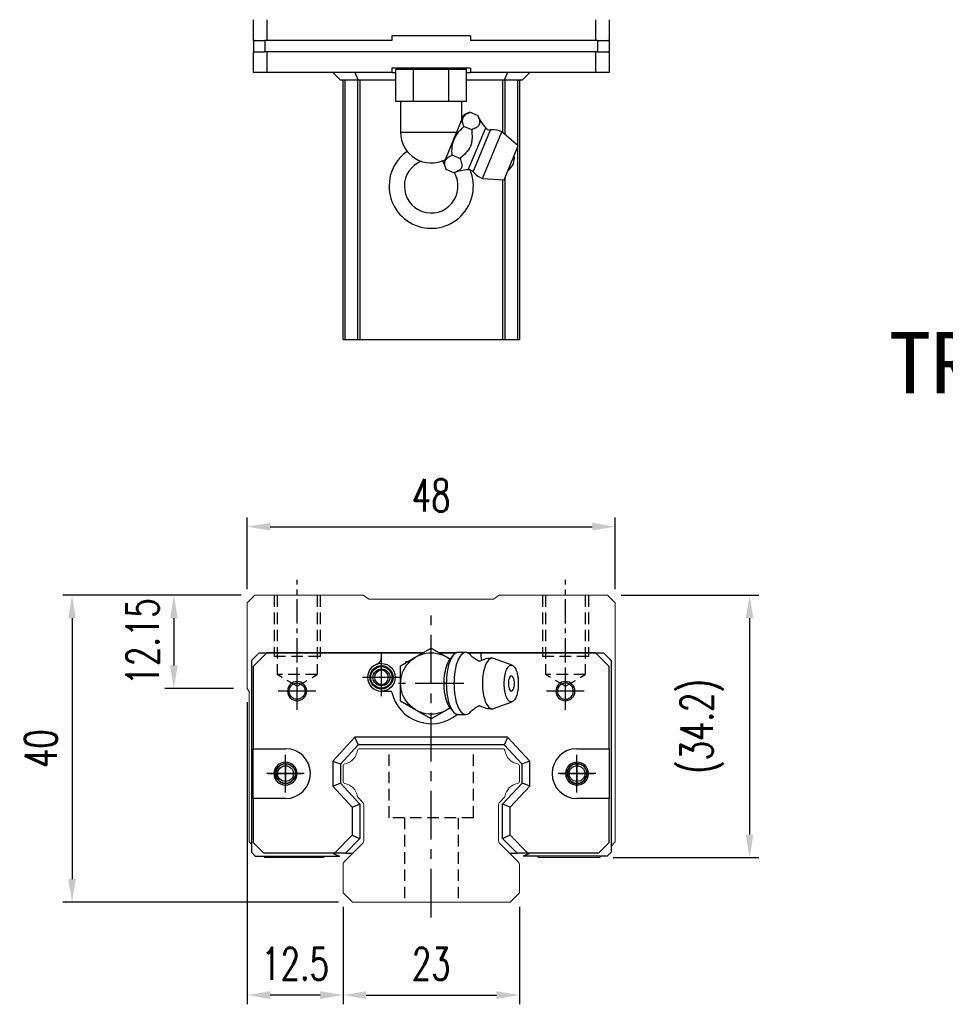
# Model space of a CAD drawing. Header units: millimetres. Extents: x 334 to 674, y 334 to 584.
# Tile 1 of 3: x 334 to 455, y 339 to 468. Entities that reach past the tile are written whole.
import ezdxf
from ezdxf.enums import TextEntityAlignment as Align

# ---------------------------------------------------------------- set-up
doc = ezdxf.new("R2010")
doc.units = ezdxf.units.MM
doc.header["$PDSIZE"] = -1
doc.linetypes.add('CENTER', pattern=[10.16, 6.35, -1.27, 1.27, -1.27])
doc.linetypes.add('DASHED', pattern=[0.75, 0.5, -0.25])
for name, color, linetype in [('2', 7, 'Continuous'), ('CHA', 7, 'Continuous'), ('CL', 1, 'CENTER'), ('DIM', 4, 'Continuous'), ('HID', 2, 'DASHED'), ('OUT', 3, 'Continuous'), ('中心線', 1, 'CENTER')]:
    doc.layers.add(name, color=color, linetype=linetype)
doc.styles.add('DIM-7', font='SIMPLEX.shx', dxfattribs={"width": 0.7, "bigfont": 'chineset.shx'})
doc.styles.add('T', font='kaiu.ttf')
doc.dimstyles.new('CNS', dxfattribs={"dimtxt": 3.5, "dimasz": 2.5, "dimexe": 1, "dimexo": 1.5, "dimgap": 0.09, "dimtad": 0, "dimdsep": 46, "dimtxsty": 'DIM-7', "dimcen": 0.09, "dimclrd": 1, "dimclre": 1, "dimclrt": 4, "dimadec": 0, "dimazin": 0, "dimtfac": 1, "dimtix": 1, "dimtmove": 2, "dimatfit": 3, "dimfxl": 1, "dimtvp": 0.971429, "dimtolj": 1, "dimarcsym": 0})

# ---------------------------------------------------------------- blocks, each defined once
blk = doc.blocks.new('*D20')
at = {"layer": 'DEFPOINTS', "color": 0}
for p in [(411.91, 401.48), (363.91, 391.54), (411.91, 391.54)]:
    blk.add_point(p, dxfattribs=at)
at = {"layer": 'DIM', "color": 7, "lineweight": -2}
for p, q in [((363.91, 393.34), (363.91, 402.68)), ((411.91, 393.34), (411.91, 402.68)), ((366.91, 401.48), (408.91, 401.48))]:
    blk.add_line(p, q, dxfattribs=at)
at = {"layer": 'DIM', "color": 7}
for points in [[(366.91, 401.98), (366.91, 400.98), (363.91, 401.48)], [(408.91, 401.98), (408.91, 400.98), (411.91, 401.48)]]:
    blk.add_solid(points, dxfattribs=at)
at = {"layer": 'DIM', "color": 7, "insert": (387.91, 405.56), "char_height": 4.2, "attachment_point": 5, "style": 'DIM-7'}
blk.add_mtext('\\A1;48', dxfattribs=at)
blk = doc.blocks.new('*D21')
at = {"layer": 'DEFPOINTS', "color": 0}
for p in [(364.91, 392.54), (354.34, 380.39), (363.91, 380.39)]:
    blk.add_point(p, dxfattribs=at)
at = {"layer": 'DIM', "color": 7, "lineweight": -2}
for p, q in [((363.11, 392.54), (353.14, 392.54)), ((354.34, 389.54), (354.34, 383.39)), ((362.11, 380.39), (353.14, 380.39))]:
    blk.add_line(p, q, dxfattribs=at)
at = {"layer": 'DIM', "color": 7}
for points in [[(353.84, 389.54), (354.84, 389.54), (354.34, 392.54)], [(353.84, 383.39), (354.84, 383.39), (354.34, 380.39)]]:
    blk.add_solid(points, dxfattribs=at)
at = {"layer": 'DIM', "color": 7, "insert": (350.26, 386.47), "char_height": 4.2, "attachment_point": 5, "rotation": 90, "style": 'DIM-7'}
blk.add_mtext('\\A1;12.15', dxfattribs=at)
blk = doc.blocks.new('*D22')
at = {"layer": 'DEFPOINTS', "color": 0}
for p in [(364.91, 392.54), (341.06, 352.54), (377.62, 352.54)]:
    blk.add_point(p, dxfattribs=at)
at = {"layer": 'DIM', "color": 7, "lineweight": -2}
for p, q in [((363.11, 392.54), (339.86, 392.54)), ((341.06, 389.54), (341.06, 355.54)), ((375.82, 352.54), (339.86, 352.54))]:
    blk.add_line(p, q, dxfattribs=at)
at = {"layer": 'DIM', "color": 7}
for points in [[(340.56, 389.54), (341.56, 389.54), (341.06, 392.54)], [(340.56, 355.54), (341.56, 355.54), (341.06, 352.54)]]:
    blk.add_solid(points, dxfattribs=at)
at = {"layer": 'DIM', "color": 7, "insert": (336.98, 372.54), "char_height": 4.2, "attachment_point": 5, "rotation": 90, "style": 'DIM-7'}
blk.add_mtext('\\A1;40', dxfattribs=at)
blk = doc.blocks.new('*D23')
at = {"layer": 'DEFPOINTS', "color": 0}
for p in [(410.91, 392.54), (409.86, 358.34), (429.44, 358.34)]:
    blk.add_point(p, dxfattribs=at)
at = {"layer": 'DIM', "color": 7, "lineweight": -2}
for p, q in [((412.71, 392.54), (430.64, 392.54)), ((429.44, 389.54), (429.44, 361.34)), ((411.66, 358.34), (430.64, 358.34))]:
    blk.add_line(p, q, dxfattribs=at)
at = {"layer": 'DIM', "color": 7}
for points in [[(428.94, 389.54), (429.94, 389.54), (429.44, 392.54)], [(428.94, 361.34), (429.94, 361.34), (429.44, 358.34)]]:
    blk.add_solid(points, dxfattribs=at)
at = {"layer": 'DIM', "color": 7, "insert": (423.23, 375.44), "char_height": 4.2, "attachment_point": 5, "rotation": 90, "style": 'DIM-7'}
blk.add_mtext('\\A1;(34.2)', dxfattribs=at)
blk = doc.blocks.new('*D24')
at = {"layer": 'DEFPOINTS', "color": 0}
for p in [(376.41, 353.74), (399.41, 353.74), (399.41, 340.42)]:
    blk.add_point(p, dxfattribs=at)
at = {"layer": 'DIM', "color": 7, "lineweight": -2}
for p, q in [((376.41, 351.94), (376.41, 339.22)), ((399.41, 351.94), (399.41, 339.22)), ((379.41, 340.42), (396.41, 340.42))]:
    blk.add_line(p, q, dxfattribs=at)
at = {"layer": 'DIM', "color": 7}
for points in [[(379.41, 340.92), (379.41, 339.92), (376.41, 340.42)], [(396.41, 340.92), (396.41, 339.92), (399.41, 340.42)]]:
    blk.add_solid(points, dxfattribs=at)
at = {"layer": 'DIM', "color": 7, "insert": (387.91, 344.5), "char_height": 4.2, "attachment_point": 5, "style": 'DIM-7'}
blk.add_mtext('\\A1;23', dxfattribs=at)
blk = doc.blocks.new('*D25')
at = {"layer": 'DEFPOINTS', "color": 0}
for p in [(363.91, 380.39), (376.41, 353.74), (363.91, 340.42)]:
    blk.add_point(p, dxfattribs=at)
at = {"layer": 'DIM', "color": 7, "lineweight": -2}
for p, q in [((363.91, 378.59), (363.91, 339.22)), ((376.41, 351.94), (376.41, 339.22)), ((373.41, 340.42), (366.91, 340.42))]:
    blk.add_line(p, q, dxfattribs=at)
at = {"layer": 'DIM', "color": 7}
for points in [[(366.91, 340.92), (366.91, 339.92), (363.91, 340.42)], [(373.41, 340.92), (373.41, 339.92), (376.41, 340.42)]]:
    blk.add_solid(points, dxfattribs=at)
at = {"layer": 'DIM', "color": 7, "insert": (370.16, 344.5), "char_height": 4.2, "attachment_point": 5, "style": 'DIM-7'}
blk.add_mtext('\\A1;12.5', dxfattribs=at)

msp = doc.modelspace()

# ---------------------------------------------------------------- linework, layer by layer
at = {"color": 7, "linetype": 'Continuous', "lineweight": 25}
for p, q in [((364.681, 467.578), (364.681, 464.878)), ((366.463, 467.578), (366.463, 464.878)), ((409.348, 467.578), (409.348, 464.878)), ((411.131, 467.578), (411.131, 464.878)), ((364.852, 464.878), (364.681, 464.878)), ((364.706, 464.878), (364.706, 463.378)), ((364.706, 464.878), (366.206, 464.878)), ((366.206, 464.878), (366.206, 463.378)), ((366.206, 464.878), (366.212, 464.878)), ((366.463, 464.878), (366.212, 464.878)), ((382.785, 464.878), (366.463, 464.878)), ((382.785, 465.478), (382.785, 464.878)), ((393.027, 465.478), (382.785, 465.478)), ((393.027, 465.478), (393.027, 464.878)), ((409.348, 464.878), (393.027, 464.878)), ((409.6, 464.878), (409.348, 464.878)), ((409.6, 464.878), (409.606, 464.878)), ((409.606, 464.878), (409.606, 463.378)), ((409.606, 464.878), (411.106, 464.878)), ((411.131, 464.878), (410.959, 464.878)), ((411.106, 464.878), (411.106, 463.378)), ((364.681, 463.378), (364.681, 460.678)), ((364.852, 463.378), (364.681, 463.378)), ((364.706, 463.378), (366.206, 463.378)), ((366.206, 463.378), (366.212, 463.378)), ((366.463, 463.378), (366.212, 463.378)), ((366.463, 463.378), (366.463, 460.678)), ((409.348, 463.378), (366.463, 463.378)), ((409.348, 463.378), (409.348, 460.678)), ((409.6, 463.378), (409.348, 463.378)), ((409.6, 463.378), (409.606, 463.378)), ((409.606, 463.378), (411.106, 463.378)), ((411.131, 463.378), (410.959, 463.378)), ((411.131, 463.378), (411.131, 460.678)), ((382.785, 461.278), (382.785, 460.678)), ((393.027, 461.278), (382.785, 461.278)), ((383.287, 456.898), (383.287, 461.098)), ((385.596, 461.098), (383.287, 461.098)), ((384.906, 461.278), (384.906, 461.098)), ((385.596, 456.898), (385.596, 461.098)), ((390.215, 461.098), (385.596, 461.098)), ((390.215, 456.898), (390.215, 461.098)), ((392.525, 461.098), (390.215, 461.098)), ((390.906, 461.098), (390.906, 461.278)), ((392.525, 456.898), (392.525, 461.098)), ((393.027, 461.278), (393.027, 460.678)), ((366.463, 460.678), (364.681, 460.678)), ((382.785, 460.678), (366.463, 460.678)), ((375.056, 460.678), (376.056, 459.678)), ((378.391, 459.678), (376.056, 459.678)), ((376.407, 425.878), (376.407, 459.678)), ((376.65, 459.678), (376.65, 425.878)), ((377.956, 460.678), (378.391, 459.678)), ((378.287, 459.678), (378.287, 425.878)), ((383.287, 459.678), (378.391, 459.678)), ((378.584, 459.678), (378.584, 425.878)), ((382.785, 460.678), (383.287, 460.678)), ((392.525, 460.678), (393.027, 460.678)), ((397.421, 459.678), (392.525, 459.678)), ((409.348, 460.678), (393.027, 460.678)), ((397.23, 459.678), (397.23, 452.879)), ((397.856, 460.678), (397.421, 459.678)), ((399.756, 459.678), (397.421, 459.678)), ((397.527, 459.678), (397.527, 452.622)), ((399.164, 459.678), (399.164, 451.202)), ((399.407, 459.678), (399.407, 425.878)), ((400.756, 460.678), (399.756, 459.678)), ((411.131, 460.678), (409.348, 460.678)), ((384.442, 456.898), (383.287, 456.898)), ((383.906, 456.898), (383.906, 452.898)), ((385.596, 456.898), (384.442, 456.898)), ((387.906, 456.898), (385.596, 456.898)), ((390.215, 456.898), (387.906, 456.898)), ((391.37, 456.898), (390.215, 456.898)), ((392.525, 456.898), (391.37, 456.898)), ((391.906, 454.517), (391.906, 456.898)), ((389.542, 448.81), (392.183, 455.185)), ((392.955, 455.505), (392.183, 455.185)), ((393.961, 455.089), (392.955, 455.505)), ((393.188, 453.222), (392.182, 453.638)), ((392.75, 448.009), (395.018, 453.483)), ((393.383, 447.741), (395.655, 453.225)), ((383.906, 452.898), (391.235, 452.898)), ((394.589, 446.882), (397.114, 452.98)), ((399.264, 451.115), (397.114, 452.98)), ((397.427, 446.681), (399.264, 451.115)), ((399.164, 450.873), (399.164, 425.878)), ((391.641, 449.488), (390.636, 449.905)), ((389.597, 448.943), (389.223, 449.121)), ((389.542, 448.81), (389.862, 448.038)), ((390.868, 447.621), (389.862, 448.038)), ((394.589, 446.882), (397.427, 446.681)), ((397.527, 446.921), (397.527, 425.878)), ((397.23, 446.695), (397.23, 425.878)), ((378.287, 425.878), (378.584, 425.878)), ((378.584, 425.878), (397.23, 425.878)), ((397.23, 425.878), (397.527, 425.878))]:
    msp.add_line(p, q, dxfattribs=at)
for centre, radius, start, end in [((399.437, 457.541), 6, 204.14016, 222.56053), ((395.607, 454.024), 0.8, 222.56053, 273.41865), ((395.851, 449.931), 3.3, 90, 93.41865), ((395.851, 449.931), 3.3, 67.5, 90), ((387.906, 452.898), 4, 180, 297.76498), ((387.907, 445.878), 5.5, 124.6522, 180), ((396.945, 449.478), 1.817, 304.10151, 10.89849), ((387.907, 445.878), 5.5, 180, 22.51218), ((387.907, 445.878), 3.5, 112.10773, 180), ((393.006, 442.015), 6, 92.43947, 110.85002), ((392.784, 447.21), 0.8, 41.58135, 92.43947), ((387.907, 445.878), 3.5, 180, 30.30152), ((395.851, 449.931), 3.3, 221.58135, 247.5)]:
    msp.add_arc(centre, radius, start, end, dxfattribs=at)
for points, knots in [([(392.182, 453.638), (392.097, 453.845), (392.034, 454.045), (391.998, 454.332), (391.995, 454.425), (392.013, 454.606), (392.034, 454.694), (392.134, 454.939), (392.25, 455.079), (392.56, 455.32), (392.748, 455.419), (392.955, 455.505)], [0, 0, 0, 0, 0.25, 0.25, 0.375, 0.375, 0.5, 0.5, 0.75, 0.75, 1, 1, 1, 1]), ([(393.961, 455.089), (394.055, 454.878), (394.143, 454.669), (394.22, 454.365), (394.235, 454.265), (394.236, 454.075), (394.221, 453.986), (394.152, 453.82), (394.099, 453.745), (393.965, 453.611), (393.884, 453.552), (393.614, 453.39), (393.404, 453.304), (393.188, 453.222)], [0, 0, 0, 0, 0.25, 0.25, 0.375, 0.375, 0.5, 0.5, 0.625, 0.625, 0.75, 0.75, 1, 1, 1, 1]), ([(390.636, 449.905), (390.611, 450.255), (390.61, 450.608), (390.691, 451.311), (390.773, 451.652), (390.976, 452.141), (391.057, 452.3), (391.237, 452.601), (391.338, 452.745), (391.557, 453.021), (391.675, 453.153), (391.922, 453.405), (392.05, 453.524), (392.182, 453.638)], [0, 0, 0, 0, 0.25, 0.25, 0.5, 0.5, 0.625, 0.625, 0.75, 0.75, 0.875, 0.875, 1, 1, 1, 1]), ([(393.188, 453.222), (393.221, 452.864), (393.248, 452.505), (393.228, 451.97), (393.211, 451.792), (393.144, 451.438), (393.094, 451.265), (392.957, 450.936), (392.87, 450.778), (392.668, 450.481), (392.554, 450.344), (392.191, 449.952), (391.918, 449.717), (391.641, 449.488)], [0, 0, 0, 0, 0.25, 0.25, 0.375, 0.375, 0.5, 0.5, 0.625, 0.625, 0.75, 0.75, 1, 1, 1, 1]), ([(389.862, 448.038), (389.777, 448.244), (389.715, 448.444), (389.678, 448.731), (389.675, 448.824), (389.693, 449.005), (389.714, 449.093), (389.814, 449.338), (389.93, 449.478), (390.24, 449.72), (390.428, 449.819), (390.636, 449.905)], [0, 0, 0, 0, 0.25, 0.25, 0.375, 0.375, 0.5, 0.5, 0.75, 0.75, 1, 1, 1, 1]), ([(391.641, 449.488), (391.735, 449.278), (391.823, 449.068), (391.9, 448.764), (391.916, 448.664), (391.916, 448.475), (391.901, 448.385), (391.832, 448.22), (391.779, 448.144), (391.646, 448.011), (391.565, 447.951), (391.294, 447.79), (391.084, 447.703), (390.868, 447.621)], [0, 0, 0, 0, 0.25, 0.25, 0.375, 0.375, 0.5, 0.5, 0.625, 0.625, 0.75, 0.75, 1, 1, 1, 1]), ([(376.407, 425.878), (376.409, 425.878), (376.433, 425.878), (376.525, 425.878), (376.589, 425.878), (376.65, 425.878)], [0, 0, 0, 0, 0.5, 0.5, 1, 1, 1, 1]), ([(376.65, 425.878), (376.905, 425.878), (377.145, 425.878), (377.555, 425.878), (377.725, 425.878), (377.992, 425.878), (378.088, 425.878), (378.225, 425.878), (378.265, 425.878), (378.287, 425.878)], [0, 0, 0, 0, 0.25, 0.25, 0.5, 0.5, 0.75, 0.75, 1, 1, 1, 1]), ([(397.527, 425.878), (397.549, 425.878), (397.589, 425.878), (397.726, 425.878), (397.823, 425.878), (398.089, 425.878), (398.26, 425.878), (398.67, 425.878), (398.909, 425.878), (399.164, 425.878)], [0, 0, 0, 0, 0.25, 0.25, 0.5, 0.5, 0.75, 0.75, 1, 1, 1, 1]), ([(399.164, 425.878), (399.225, 425.878), (399.29, 425.878), (399.381, 425.878), (399.405, 425.878), (399.407, 425.878)], [0, 0, 0, 0, 0.5, 0.5, 1, 1, 1, 1])]:
    msp.add_open_spline(points, degree=3, knots=knots, dxfattribs=at)
at = {"layer": '2', "color": 7, "linetype": 'Continuous'}
for p, q in [((385.914, 384.506), (387.914, 385.661)), ((387.914, 385.661), (389.914, 384.506)), ((365.464, 385.042), (364.464, 384.042)), ((364.464, 384.042), (364.464, 359.042)), ((366.472, 385.042), (364.689, 383.268)), ((365.464, 385.042), (386.842, 385.042)), ((386.842, 385.042), (366.472, 385.042)), ((381.414, 384.457), (381.414, 385.042)), ((383.914, 383.351), (385.914, 384.506)), ((384.664, 383.784), (384.664, 383.892)), ((384.664, 383.892), (384.851, 383.892)), ((387.914, 385.042), (387.914, 385.042)), ((388.986, 385.042), (391.204, 385.042)), ((391.204, 385.042), (388.986, 385.042)), ((391.204, 385.042), (388.986, 385.042)), ((389.914, 384.506), (390.376, 384.239)), ((390.777, 384.715), (390.321, 384.173)), ((392.423, 385.083), (391.422, 385.083)), ((392.64, 385.042), (410.364, 385.042)), ((409.357, 385.042), (392.64, 385.042)), ((394.414, 384.457), (394.414, 385.042)), ((398.484, 383.418), (396.038, 384.309)), ((411.139, 383.268), (409.357, 385.042)), ((410.364, 385.042), (411.364, 384.042)), ((411.364, 384.042), (411.364, 359.042)), ((364.689, 383.268), (364.689, 372.542)), ((383.914, 381.042), (383.914, 383.351)), ((411.139, 372.542), (411.139, 383.268)), ((381.414, 380.042), (382.598, 380.042)), ((383.914, 378.733), (383.914, 381.042)), ((385.914, 377.578), (383.914, 378.733)), ((396.038, 377.775), (398.484, 378.666)), ((387.914, 376.423), (385.914, 377.578)), ((389.914, 377.578), (387.914, 376.423)), ((390.376, 377.845), (389.914, 377.578)), ((390.321, 377.911), (390.777, 377.369)), ((391.422, 377.001), (392.423, 377.001)), ((377.965, 374.042), (375.064, 370.932)), ((378.378, 373.092), (377.965, 374.042)), ((397.864, 374.042), (377.965, 374.042)), ((397.864, 374.042), (397.451, 373.092)), ((400.764, 370.932), (397.864, 374.042)), ((364.689, 372.542), (368.903, 372.542)), ((364.689, 366.042), (364.689, 372.542)), ((378.399, 373.042), (376.064, 370.538)), ((378.399, 373.042), (378.378, 373.092)), ((397.429, 373.042), (378.399, 373.042)), ((397.429, 373.042), (397.451, 373.092)), ((399.764, 370.538), (397.429, 373.042)), ((406.926, 372.542), (411.139, 372.542)), ((411.139, 372.542), (411.139, 366.042)), ((375.064, 370.932), (375.064, 367.652)), ((375.064, 370.932), (376.014, 370.557)), ((376.064, 370.538), (376.014, 370.557)), ((376.064, 370.538), (376.064, 368.045)), ((399.764, 370.538), (399.814, 370.557)), ((399.764, 368.045), (399.764, 370.538)), ((400.764, 370.932), (399.814, 370.557)), ((400.764, 367.652), (400.764, 370.932)), ((375.064, 367.652), (376.014, 368.026)), ((375.064, 367.652), (377.614, 364.917)), ((376.064, 368.045), (376.014, 368.026)), ((376.064, 368.045), (378.614, 365.311)), ((397.214, 365.311), (399.764, 368.045)), ((398.214, 364.917), (400.764, 367.652)), ((399.764, 368.045), (399.814, 368.026)), ((400.764, 367.652), (399.814, 368.026)), ((364.689, 366.042), (364.689, 360.317)), ((368.903, 366.042), (364.689, 366.042)), ((411.139, 366.042), (406.926, 366.042)), ((411.139, 360.317), (411.139, 366.042)), ((377.614, 364.917), (378.564, 365.291)), ((377.614, 364.917), (377.614, 361.246)), ((378.614, 365.311), (378.564, 365.291)), ((378.614, 365.311), (378.614, 360.832)), ((397.214, 365.311), (397.264, 365.291)), ((397.214, 360.832), (397.214, 365.311)), ((398.214, 364.917), (397.264, 365.291)), ((398.214, 361.246), (398.214, 364.917)), ((377.614, 361.246), (375.31, 358.942)), ((378.614, 360.832), (376.724, 358.942)), ((377.614, 361.246), (378.564, 360.853)), ((378.614, 360.832), (378.564, 360.853)), ((397.214, 360.832), (397.264, 360.853)), ((399.104, 358.942), (397.214, 360.832)), ((398.214, 361.246), (397.264, 360.853)), ((400.518, 358.942), (398.214, 361.246)), ((364.689, 360.317), (365.918, 359.088)), ((409.911, 359.088), (411.139, 360.317)), ((364.964, 358.542), (364.464, 359.042)), ((364.964, 358.542), (375.942, 358.542)), ((375.31, 358.942), (366.271, 358.942)), ((375.103, 358.942), (375.205, 358.839)), ((375.205, 358.839), (375.942, 358.542)), ((376.654, 358.942), (375.31, 358.942)), ((376.724, 358.942), (376.654, 358.942)), ((376.724, 358.942), (377.439, 358.942)), ((377.439, 358.942), (377.708, 358.942)), ((398.107, 358.942), (398.404, 358.942)), ((398.404, 358.942), (399.104, 358.942)), ((399.104, 358.942), (399.175, 358.942)), ((400.518, 358.942), (399.175, 358.942)), ((400.623, 358.839), (399.886, 358.542)), ((410.864, 358.542), (399.886, 358.542)), ((409.557, 358.942), (400.518, 358.942)), ((400.726, 358.942), (400.623, 358.839)), ((410.864, 358.542), (411.364, 359.042))]:
    msp.add_line(p, q, dxfattribs=at)
at = {"layer": '2', "color": 7, "linetype": 'DASHED'}
for p, q in [((406.926, 370.592), (406.926, 370.592)), ((406.926, 367.992), (406.926, 367.992))]:
    msp.add_line(p, q, dxfattribs=at)
at = {"layer": '2', "color": 7, "linetype": 'Continuous', "extrusion": (0, 0, -1)}
for centre, radius, start, end in [((-387.914, 381.042), 4, 232.1994, 127.85546), ((-381.414, 381.842), 1.515, 270, 90), ((-381.414, 381.842), 1.4, 270, 90), ((-381.414, 381.842), 1.1, 270, 90), ((-381.414, 381.842), 1.8, 90, 270), ((-381.414, 381.842), 1.515, 90, 270), ((-381.414, 381.842), 1.4, 90, 270), ((-381.414, 381.842), 1.1, 90, 270), ((-370.414, 380.042), 1.05, 270, 90), ((-370.414, 380.042), 1.05, 90, 270), ((-368.903, 369.292), 1.3, 270, 90), ((-368.903, 369.292), 1.3, 90, 270)]:
    msp.add_arc(centre, radius, start, end, dxfattribs=at)
at = {"layer": '2', "color": 7, "linetype": 'Continuous'}
for centre, radius, start, end in [((380.414, 384.457), 1, 290.92483, 0), ((395.86, 381.042), 3.3, 90, 118.26666), ((395.414, 384.457), 1, 180, 204.07613), ((381.414, 381.842), 1.8, 90, 270), ((381.414, 381.842), 0.918, 90, 270), ((381.414, 381.842), 0.918, 270, 90), ((370.414, 380.042), 1.25, 90, 270), ((370.414, 380.042), 1.25, 270, 90), ((396.953, 381.042), 1.817, 334.63704, 25.36296), ((405.414, 380.042), 1.25, 90, 270), ((405.414, 380.042), 1.25, 270, 90), ((382.598, 379.842), 0.2, 12.71981, 90), ((405.414, 380.042), 1.05, 90, 270), ((405.414, 380.042), 1.05, 270, 90), ((387.914, 381.042), 5.25, 192.71981, 309.94443), ((395.86, 381.042), 3.3, 241.72374, 269.99834), ((368.903, 369.292), 3.25, 270, 90), ((406.926, 369.292), 3.25, 90, 270), ((368.903, 369.292), 1.5, 90, 270), ((368.903, 369.292), 1.5, 270, 90), ((406.926, 369.292), 1.5, 90, 270), ((406.926, 369.292), 1.3, 90, 270), ((406.926, 369.292), 1.5, 270, 90), ((406.926, 369.292), 1.3, 270, 90), ((366.271, 359.442), 0.5, 225, 270), ((409.557, 359.442), 0.5, 270, 315)]:
    msp.add_arc(centre, radius, start, end, dxfattribs=at)
msp.add_ellipse((398.354, 381.042), major_axis=(0, 1), ratio=0.382683, start_param=-0.6791612, end_param=3.8206669, dxfattribs=at)
for points, knots in [([(390.325, 384.174), (390.182, 384.004), (390.05, 383.769), (389.694, 382.84), (389.552, 381.944), (389.552, 381.042)], [0, 0, 0, 0, 0.3133047, 0.3133047, 1, 1, 1, 1]), ([(391.422, 385.083), (391.017, 385.083), (390.614, 384.648), (390.042, 383.152), (389.875, 382.1), (389.875, 381.042)], [0, 0, 0, 0, 0.5, 0.5, 1, 1, 1, 1]), ([(393.029, 384.756), (392.838, 384.969), (392.63, 385.083), (392.018, 385.083), (391.615, 384.648), (391.043, 383.152), (390.876, 382.1), (390.876, 381.042)], [0, 0, 0, 0, 0.204178, 0.204178, 0.602089, 0.602089, 1, 1, 1, 1]), ([(394.113, 383.95), (394.014, 384), (393.813, 384.111), (393.542, 384.294), (393.308, 384.482), (393.139, 384.641), (393.06, 384.726), (393.032, 384.759)], [0, 0, 0, 0, 0.2043584, 0.4374743, 0.6573003, 0.8634903, 1, 1, 1, 1]), ([(394.294, 383.947), (394.295, 383.947), (394.295, 383.948), (394.251, 383.93), (394.176, 383.927), (394.121, 383.944), (394.115, 383.946), (394.115, 383.947)], [0, 0, 0, 0, 0.0733162, 0.3263169, 0.6168838, 0.8870475, 1, 1, 1, 1]), ([(396.034, 384.309), (395.976, 384.331), (395.918, 384.342), (395.529, 384.342), (395.201, 383.986), (394.733, 382.765), (394.597, 381.906), (394.597, 381.042)], [0, 0, 0, 0, 0.0810935, 0.0810935, 0.5405467, 0.5405467, 1, 1, 1, 1]), ([(397.436, 381.042), (397.436, 380.885), (397.448, 380.571), (397.5, 380.118), (397.586, 379.7), (397.701, 379.334), (397.841, 379.034), (398.001, 378.81), (398.174, 378.673), (398.354, 378.626), (398.535, 378.673), (398.708, 378.81), (398.868, 379.034), (399.008, 379.334), (399.123, 379.7), (399.208, 380.118), (399.261, 380.571), (399.279, 381.042), (399.261, 381.513), (399.208, 381.966), (399.123, 382.384), (399.008, 382.75), (398.868, 383.05), (398.708, 383.274), (398.535, 383.411), (398.354, 383.457), (398.174, 383.411), (398.001, 383.274), (397.841, 383.05), (397.701, 382.75), (397.586, 382.384), (397.472, 381.829), (397.436, 381.355), (397.436, 381.042)], [0, 0, 0, 0, 0.0312594, 0.0625188, 0.0937782, 0.1250376, 0.156297, 0.1875564, 0.2188159, 0.2500753, 0.2813347, 0.3125941, 0.3438535, 0.3751129, 0.4063723, 0.4376317, 0.4688911, 0.5001505, 0.5314099, 0.5626693, 0.5939287, 0.6251882, 0.6564476, 0.687707, 0.7189664, 0.7502258, 0.7814852, 0.8127446, 0.844004, 0.8752634, 0.9065228, 0.9377822, 1, 1, 1, 1]), ([(389.552, 381.042), (389.552, 380.14), (389.694, 379.244), (390.05, 378.315), (390.182, 378.08), (390.325, 377.91)], [0, 0, 0, 0, 0.6866953, 0.6866953, 1, 1, 1, 1]), ([(389.875, 381.042), (389.875, 379.984), (390.042, 378.932), (390.614, 377.436), (391.017, 377.001), (391.422, 377.001)], [0, 0, 0, 0, 0.5, 0.5, 1, 1, 1, 1]), ([(390.876, 381.042), (390.876, 379.984), (391.043, 378.932), (391.615, 377.436), (392.018, 377.001), (392.631, 377.001), (392.838, 377.115), (393.029, 377.329)], [0, 0, 0, 0, 0.3978318, 0.3978318, 0.7956637, 0.7956637, 1, 1, 1, 1]), ([(394.597, 381.042), (394.597, 380.178), (394.733, 379.319), (395.201, 378.098), (395.529, 377.742), (395.918, 377.742), (395.976, 377.753), (396.034, 377.775)], [0, 0, 0, 0, 0.4594533, 0.4594533, 0.9189065, 0.9189065, 1, 1, 1, 1]), ([(393.033, 377.326), (393.049, 377.345), (393.113, 377.417), (393.266, 377.564), (393.502, 377.76), (393.787, 377.958), (394.003, 378.078), (394.113, 378.134)], [0, 0, 0, 0, 0.0852239, 0.2986763, 0.5272696, 0.7723838, 1, 1, 1, 1]), ([(394.115, 378.137), (394.116, 378.138), (394.126, 378.142), (394.189, 378.158), (394.263, 378.152), (394.301, 378.133), (394.298, 378.135), (394.298, 378.135)], [0, 0, 0, 0, 0.1544133, 0.4194337, 0.7435623, 0.9927018, 1, 1, 1, 1])]:
    msp.add_open_spline(points, degree=3, knots=knots, dxfattribs=at)
at = {"layer": 'CL', "color": 0, "ltscale": 0.5}
for p, q in [((370.414, 378.691), (370.414, 394.542)), ((405.414, 378.691), (405.414, 394.542))]:
    msp.add_line(p, q, dxfattribs=at)
at = {"layer": 'CL', "color": 7}
for p, q in [((387.914, 350.542), (387.914, 390.542)), ((381.414, 379.392), (381.414, 384.292)), ((370.414, 377.592), (370.414, 382.492)), ((383.864, 381.842), (378.964, 381.842)), ((405.414, 377.592), (405.414, 382.492)), ((372.864, 380.042), (367.964, 380.042)), ((392.164, 381.042), (383.664, 381.042)), ((407.864, 380.042), (402.964, 380.042)), ((368.903, 366.842), (368.903, 371.742)), ((406.926, 366.842), (406.926, 371.742)), ((371.353, 369.292), (366.453, 369.292)), ((409.376, 369.292), (404.476, 369.292))]:
    msp.add_line(p, q, dxfattribs=at)
at = {"layer": 'HID', "color": 0, "ltscale": 3}
for p, q in [((367.414, 392.542), (367.414, 384.542)), ((367.814, 392.542), (367.814, 382.192)), ((373.014, 392.542), (373.014, 382.192)), ((373.414, 392.542), (373.414, 384.542)), ((402.414, 392.542), (402.414, 384.542)), ((402.814, 392.542), (402.814, 382.192)), ((408.014, 392.542), (408.014, 382.192)), ((408.414, 392.542), (408.414, 384.542)), ((373.414, 384.542), (367.414, 384.542)), ((408.414, 384.542), (402.414, 384.542)), ((370.414, 380.691), (367.814, 382.192)), ((373.014, 382.192), (367.814, 382.192)), ((370.414, 380.69), (373.014, 382.192)), ((405.414, 380.691), (402.814, 382.192)), ((408.014, 382.192), (402.814, 382.192)), ((405.414, 380.69), (408.014, 382.192)), ((382.414, 363.542), (382.414, 372.542)), ((393.414, 363.542), (393.414, 372.542)), ((393.414, 363.542), (382.414, 363.542)), ((384.414, 363.542), (384.414, 352.542)), ((391.414, 363.542), (391.414, 352.542))]:
    msp.add_line(p, q, dxfattribs=at)
at = {"layer": 'OUT', "color": 0, "linetype": 'Continuous', "lineweight": 15}
for p, q in [((364.907, 392.542), (363.907, 391.542)), ((363.907, 391.542), (363.907, 387.042)), ((379.055, 392.542), (364.907, 392.542)), ((379.764, 392.042), (379.055, 392.542)), ((396.05, 392.042), (379.764, 392.042)), ((396.76, 392.542), (396.05, 392.042)), ((410.907, 392.542), (396.76, 392.542)), ((411.907, 391.542), (410.907, 392.542)), ((411.907, 360.392), (411.907, 391.542)), ((363.907, 387.042), (363.907, 380.392)), ((363.907, 380.392), (364.157, 380.017)), ((364.157, 380.017), (364.157, 360.392)), ((378.584, 372.542), (397.23, 372.542)), ((376.407, 368.301), (376.407, 370.281)), ((399.407, 370.281), (399.407, 368.301)), ((378.961, 365.568), (378.367, 366.162)), ((397.448, 366.162), (396.854, 365.568)), ((379.107, 360.549), (379.107, 365.215)), ((396.707, 365.214), (396.707, 360.549)), ((364.157, 360.392), (364.464, 360.085)), ((376.554, 357.788), (378.961, 360.195)), ((396.854, 360.195), (399.261, 357.788)), ((411.364, 359.849), (411.907, 360.392)), ((366.007, 358.542), (366.207, 358.342)), ((366.207, 358.342), (373.845, 358.342)), ((373.845, 358.342), (374.045, 358.542)), ((401.769, 358.542), (401.969, 358.342)), ((401.969, 358.342), (409.857, 358.342)), ((409.857, 358.342), (410.058, 358.542)), ((376.407, 353.742), (376.407, 357.434)), ((399.407, 357.434), (399.407, 353.742)), ((377.621, 352.542), (376.407, 353.742)), ((399.407, 353.742), (398.193, 352.542)), ((398.207, 352.542), (377.621, 352.542))]:
    msp.add_line(p, q, dxfattribs=at)
at = {"layer": 'OUT', "color": 7}
for centre in [(368.906, 369.292), (406.926, 369.292)]:
    msp.add_circle(centre, 1.025, dxfattribs=at)
at = {"layer": 'OUT', "color": 0, "linetype": 'Continuous', "lineweight": 15}
for centre, radius, start, end in [((376.265, 372.583), 2.044, 280.87121, 351.61737), ((378.584, 372.242), 0.3, 90, 171.61737), ((397.23, 372.242), 0.3, 8.38263, 90), ((399.549, 372.583), 2.044, 188.38263, 259.12879), ((376.707, 370.281), 0.3, 100.87121, 180.00001), ((399.107, 370.281), 0.3, 359.99999, 79.12879), ((376.707, 368.301), 0.3, 179.99999, 259.12866), ((376.265, 365.999), 2.044, 9.2089, 79.12866), ((399.549, 365.999), 2.044, 100.87134, 170.79109), ((399.107, 368.301), 0.3, 280.87134, 0.00001), ((378.579, 366.374), 0.3, 189.20891, 225), ((397.236, 366.374), 0.3, 315, 350.79109), ((378.607, 365.215), 0.5, 0, 45), ((397.207, 365.214), 0.5, 135, 180.00001), ((378.607, 360.549), 0.5, 315, 360), ((397.207, 360.549), 0.5, 179.99999, 225), ((376.907, 357.434), 0.5, 135, 180.00001), ((398.907, 357.435), 0.5, 360, 45)]:
    msp.add_arc(centre, radius, start, end, dxfattribs=at)
at = {"layer": 'OUT', "color": 7}
for centre in [(368.906, 369.292), (406.926, 369.292)]:
    msp.add_arc(centre, 1.25, 75, 345, dxfattribs=at)
at = {"layer": '中心線', "color": 7, "ltscale": 1.5}
for p, q in [((368.906, 370.842), (368.906, 367.742)), ((406.926, 370.842), (406.926, 367.742)), ((366.656, 369.292), (371.156, 369.292)), ((404.676, 369.292), (409.176, 369.292))]:
    msp.add_line(p, q, dxfattribs=at)

# ---------------------------------------------------------------- texts
at = {"layer": 'CHA', "color": 7, "style": 'T'}
msp.add_text('TRH25VN-ZN', height=8, dxfattribs=at).set_placement((474.857, 422.806), align=Align.MIDDLE)

# ---------------------------------------------------------------- dimensions: what is measured, and where the dimension line sits
at = {"layer": 'DIM', "color": 0}
for base, p1, p2, picture, middle in [((411.907, 401.485), (363.907, 391.542), (411.907, 391.542), '*D20', (387.907, 405.565)), ((363.907, 340.417), (376.407, 353.742), (363.907, 380.392), '*D25', (370.157, 344.497)), ((399.407, 340.417), (376.407, 353.742), (399.407, 353.742), '*D24', (387.907, 344.497))]:
    dim = msp.add_linear_dim(base=base, p1=p1, p2=p2, dimstyle='CNS', override={"dimscale": 1.2, "dimclrd": 7, "dimclre": 7, "dimclrt": 7}, dxfattribs=at)
    dim.commit()
    dim.dimension.update_dxf_attribs({"geometry": picture, "text_midpoint": middle})
for base, p2, picture, middle in [((354.343, 380.392), (363.907, 380.392), '*D21', (350.263, 386.467)), ((341.061, 352.542), (377.621, 352.542), '*D22', (336.981, 372.542))]:
    dim = msp.add_linear_dim(base=base, p1=(364.907, 392.542), p2=p2, angle=90, dimstyle='CNS', override={"dimscale": 1.2, "dimclrd": 7, "dimclre": 7, "dimclrt": 7}, dxfattribs=at)
    dim.commit()
    dim.dimension.update_dxf_attribs({"geometry": picture, "text_midpoint": middle})
dim = msp.add_linear_dim(base=(429.442, 358.342), p1=(410.907, 392.542), p2=(409.857, 358.342), angle=90, text='(<>)', dimstyle='CNS', override={"dimscale": 1.2, "dimclrd": 7, "dimclre": 7, "dimclrt": 7}, dxfattribs=at)
dim.commit()
dim.dimension.update_dxf_attribs({"geometry": '*D23', "text_midpoint": (423.225, 375.442)})

doc.saveas('drawing.dxf')
